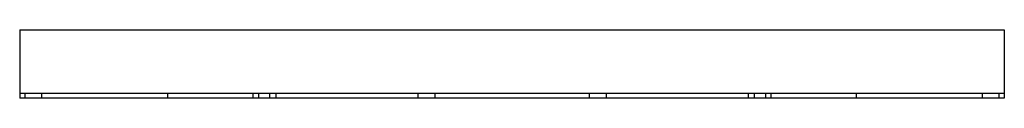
# Model space of a CAD drawing. Header units: millimetres. Extents: x -432 to 432, y -30 to 30.
import ezdxf

# ---------------------------------------------------------------- set-up
doc = ezdxf.new("R2010")
doc.units = ezdxf.units.MM
doc.layers.add('HIDDEN', color=7, linetype='Continuous')
doc.layers.add('THICK', color=7, linetype='Continuous')

msp = doc.modelspace()

# ---------------------------------------------------------------- linework, layer by layer
at = {"layer": 'HIDDEN'}
for p, q in [((-432, 30), (-432, 30)), ((432, 30), (432, 30)), ((-432, -26), (-432, -26)), ((432, -26), (-432, -26)), ((-432, -30), (-432, -30)), ((-427.5, -26), (-427.5, -30)), ((-412.5, -30), (-412.5, -26)), ((-302.32, -26), (-302.32, -30)), ((-227.5, -26), (-227.5, -30)), ((-222.37, -26), (-222.37, -30)), ((-212.5, -30), (-212.5, -26)), ((-207.37, -26), (-207.37, -30)), ((-82.64, -26), (-82.64, -30)), ((-67.64, -26), (-67.64, -30)), ((67.64, -26), (67.64, -30)), ((82.64, -26), (82.64, -30)), ((207.37, -26), (207.37, -30)), ((212.5, -26), (212.5, -30)), ((222.37, -26), (222.37, -30)), ((227.5, -30), (227.5, -26)), ((302.32, -30), (302.32, -26)), ((412.5, -26), (412.5, -30)), ((427.5, -30), (427.5, -26)), ((432, -26), (432, -26)), ((432, -30), (432, -30))]:
    msp.add_line(p, q, dxfattribs=at)
at = {"layer": 'THICK'}
for p, q in [((-432, 30), (-432, -30)), ((-432, 30), (432, 30)), ((432, 30), (432, -30)), ((432, -30), (-432, -30))]:
    msp.add_line(p, q, dxfattribs=at)

doc.saveas('drawing.dxf')
